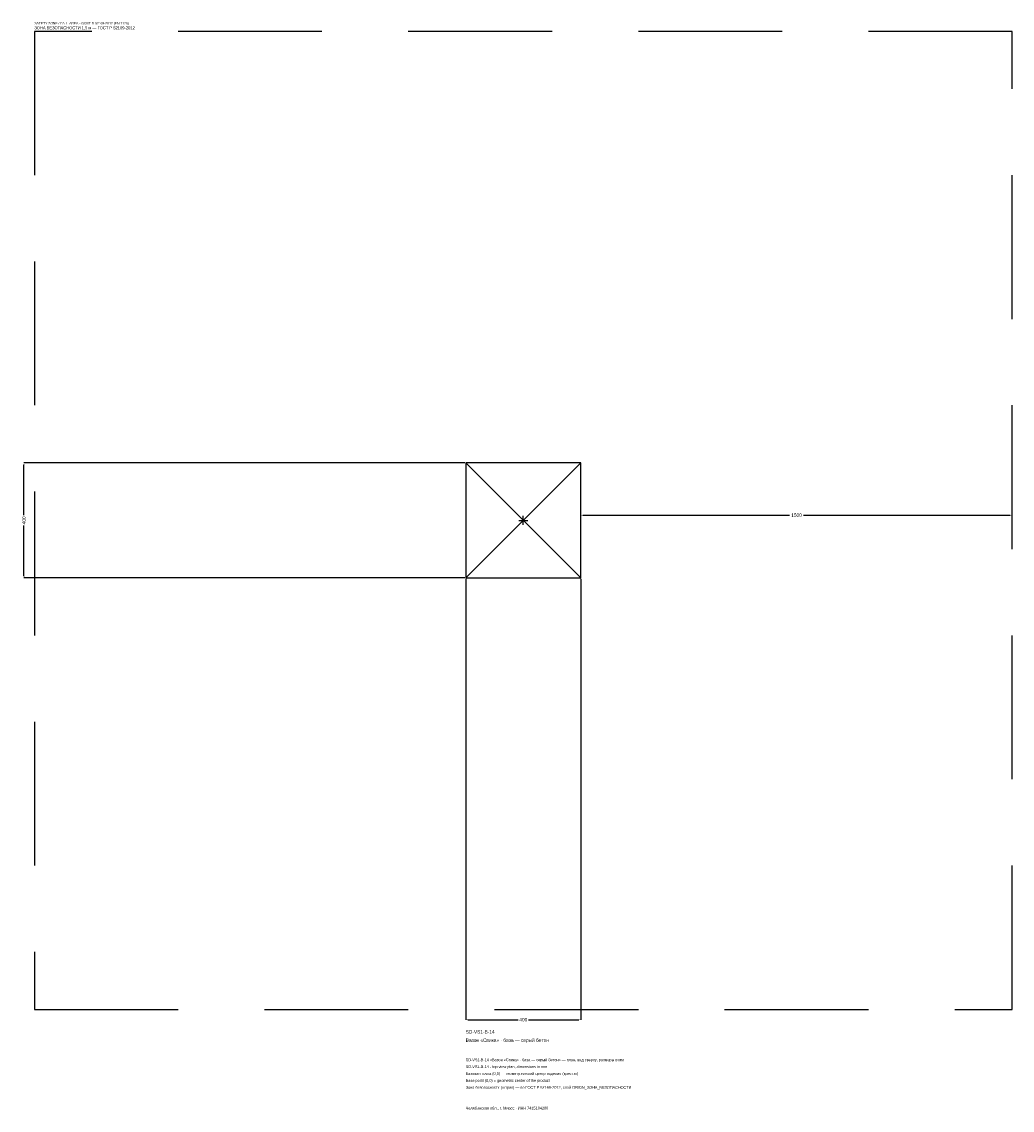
# Model space of a CAD drawing. Header units: metres. Extents: x -1744 to 1700, y -2050 to 1733.
import ezdxf

# ---------------------------------------------------------------- set-up
doc = ezdxf.new("R2010")
doc.units = ezdxf.units.M
doc.linetypes.add('DASHED', pattern=[800, 500, -300])
for name, color, linetype in [('ЗСК_ДАННЫЕ', 3, 'Continuous'), ('ЗСК_ЗОНА_БЕЗОПАСНОСТИ', 1, 'Continuous'), ('ЗСК_КОНТУР', 7, 'Continuous'), ('ЗСК_РАЗМЕРЫ', 8, 'Continuous')]:
    doc.layers.add(name, color=color, linetype=linetype)
doc.dimstyles.new('ORION', dxfattribs={"dimtxt": 12, "dimasz": 7.2, "dimexe": 1.25, "dimexo": 3.6, "dimtad": 1, "dimdec": 0, "dimcen": 2.5, "dimazin": 3, "dimtfac": 1, "dimtmove": 0, "dimatfit": 3})

# ---------------------------------------------------------------- blocks, each defined once
blk = doc.blocks.new('_CLOSEDFILLED')
at = {"color": 0, "linetype": 'BYBLOCK'}
blk.add_solid([(-1, 0.16), (0, 0), (-1, -0.16)], dxfattribs=at)
blk = doc.blocks.new('*D1')
for p, q in [((-200, -203.6), (-200, -1736)), ((200, -203.6), (200, -1736)), ((-192.8, -1736), (-18, -1736)), ((18, -1736), (192.8, -1736))]:
    blk.add_line(p, q)
at = {"layer": 'Defpoints'}
for p in [(-200, -200), (200, -200), (-200, -1736)]:
    blk.add_point(p, dxfattribs=at)
at = {"layer": 'ЗСК_РАЗМЕРЫ', "xscale": 7.199999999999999, "yscale": 7.199999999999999, "rotation": 180}
blk.add_blockref('_CLOSEDFILLED', (-200, -1736), dxfattribs=at)
at = {"layer": 'ЗСК_РАЗМЕРЫ', "xscale": 7.199999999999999, "yscale": 7.199999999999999}
blk.add_blockref('_CLOSEDFILLED', (200, -1736), dxfattribs=at)
at = {"layer": 'ЗСК_РАЗМЕРЫ', "insert": (0, -1736), "char_height": 12, "attachment_point": 5}
blk.add_mtext('400', dxfattribs=at)
blk = doc.blocks.new('*D2')
for p, q in [((-203.6, 200), (-1736, 200)), ((-1736, 18), (-1736, 192.8)), ((-1736, -192.8), (-1736, -18)), ((-203.6, -200), (-1736, -200))]:
    blk.add_line(p, q)
at = {"layer": 'Defpoints'}
for p in [(-200, 200), (-1736, -200), (-200, -200)]:
    blk.add_point(p, dxfattribs=at)
at = {"layer": 'ЗСК_РАЗМЕРЫ', "xscale": 7.199999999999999, "yscale": 7.199999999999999}
for p, rotation in [((-1736, 200), 90), ((-1736, -200), 270)]:
    blk.add_blockref('_CLOSEDFILLED', p, dxfattribs=dict(at, rotation=rotation))
at = {"layer": 'ЗСК_РАЗМЕРЫ', "insert": (-1736, 0), "char_height": 12, "attachment_point": 5, "rotation": 90}
blk.add_mtext('400', dxfattribs=at)
blk = doc.blocks.new('*D3')
for p, q in [((200, 3.6), (200, 18)), ((207.2, 18), (926, 18)), ((974, 18), (1692.8, 18)), ((1700, 3.6), (1700, 18))]:
    blk.add_line(p, q)
at = {"layer": 'Defpoints'}
for p in [(200, 18), (200, 0), (1700, 0)]:
    blk.add_point(p, dxfattribs=at)
at = {"layer": 'ЗСК_РАЗМЕРЫ', "xscale": 7.199999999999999, "yscale": 7.199999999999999, "rotation": 180}
blk.add_blockref('_CLOSEDFILLED', (200, 18), dxfattribs=at)
at = {"layer": 'ЗСК_РАЗМЕРЫ', "xscale": 7.199999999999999, "yscale": 7.199999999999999}
blk.add_blockref('_CLOSEDFILLED', (1700, 18), dxfattribs=at)
at = {"layer": 'ЗСК_РАЗМЕРЫ', "insert": (950, 18), "char_height": 12, "attachment_point": 5}
blk.add_mtext('1500', dxfattribs=at)
blk = doc.blocks.new('ОРИОН SD-VS1-B-14 Вазон Спика · база — серый бетон')
at = {"layer": 'ЗСК_ЗОНА_БЕЗОПАСНОСТИ', "linetype": 'DASHED'}
blk.add_lwpolyline([(-1700, -1700), (1700, -1700), (1700, 1700), (-1700, 1700)], close=True, dxfattribs=at)
at = {"layer": 'ЗСК_КОНТУР'}
for p, q in [((-200, -200), (200, 200)), ((-200, 200), (200, -200))]:
    blk.add_line(p, q, dxfattribs=at)
blk.add_lwpolyline([(-200, -200), (200, -200), (200, 200), (-200, 200)], close=True, dxfattribs=at)
at = {"layer": 'ЗСК_РАЗМЕРЫ'}
for p, q in [((-16, 0), (16, 0)), ((0, -16), (0, 16))]:
    blk.add_line(p, q, dxfattribs=at)
at = {"layer": 'ЗСК_ДАННЫЕ'}
for tag, p in [('АРТИКУЛ', (-200, -1784)), ('НАИМЕНОВАНИЕ', (-200, -1812.8))]:
    blk.add_attdef(tag, p, '', height=12, dxfattribs=at)
at = {"layer": 'ЗСК_ДАННЫЕ', "flags": 1}
for tag, p in [('ПРОИЗВОДИТЕЛЬ', (-200, -1841.6)), ('ТЕЛЕФОН', (-200, -1870.4)), ('САЙТ', (-200, -1928)), ('АДРЕС', (-200, -1956.8)), ('РЕКВИЗИТЫ', (-200, -1985.6)), ('ГАБАРИТЫ', (-200, -2014.4)), ('ЗОНА_БЕЗОПАСНОСТИ', (-200, -2043.2))]:
    blk.add_attdef(tag, p, '', height=12, dxfattribs=at)
at = {"layer": 'ЗСК_ЗОНА_БЕЗОПАСНОСТИ', "color": 1}
for s, height, p in [('SAFETY ZONE / FALL AREA - GOST R 52169-2012 (EN 1176)', 8.4, (-1700, 1724)), ('ЗОНА БЕЗОПАСНОСТИ 1,5 м — ГОСТ Р 52169-2012', 10.2, (-1700, 1707.2))]:
    blk.add_text(s, height=height, dxfattribs=at).set_placement(p)
at = {"layer": 'ЗСК_РАЗМЕРЫ'}
dim = blk.add_linear_dim(base=(-1736, -200), p1=(-200, -200), p2=(-200, 200), angle=90, dimstyle='ORION', dxfattribs=at)
dim.commit()
dim.dimension.update_dxf_attribs({"geometry": '*D2', "text_midpoint": (-1736, 0)})
for base, p1, p2, picture, middle in [((200, 18), (200, 0), (1700, 0), '*D3', (950, 18)), ((-200, -1736), (-200, -200), (200, -200), '*D1', (0, -1736))]:
    dim = blk.add_linear_dim(base=base, p1=p1, p2=p2, dimstyle='ORION', dxfattribs=at)
    dim.commit()
    dim.dimension.update_dxf_attribs({"geometry": picture, "text_midpoint": middle})

msp = doc.modelspace()

# ---------------------------------------------------------------- block references
msp.add_blockref('ОРИОН SD-VS1-B-14 Вазон Спика · база — серый бетон', (0, 0)).add_auto_attribs({'АРТИКУЛ': 'SD-VS1-B-14', 'НАИМЕНОВАНИЕ': 'Вазон «Спика» · база — серый бетон'})

# ---------------------------------------------------------------- texts
at = {"layer": 'ЗСК_ДАННЫЕ', "color": 3}
for s, p in [('SD-VS1-B-14 «Вазон «Спика» · база — серый бетон» — план, вид сверху, размеры в мм', (-200, -1880)), ('SD-VS1-B-14 - top view plan, dimensions in mm', (-200, -1904)), ('Челябинская обл., г. Миасс · ИНН 7415104200', (-200, -2048))]:
    msp.add_text(s, height=9.6, dxfattribs=at).set_placement(p)
at = {"layer": 'ЗСК_ДАННЫЕ', "color": 7}
for s, p in [('Базовая точка (0,0) — геометрический центр изделия (крестик)', (-200, -1928)), ('Base point (0,0) = geometric center of the product', (-200, -1952))]:
    msp.add_text(s, height=9.6, dxfattribs=at).set_placement(p)
at = {"layer": 'ЗСК_ДАННЫЕ', "color": 1}
msp.add_text('Зона безопасности (штрих) — по ГОСТ Р 52169-2012, слой ORION_ЗОНА_БЕЗОПАСНОСТИ', height=9.6, dxfattribs=at).set_placement((-200, -1976))

doc.saveas('drawing.dxf')
